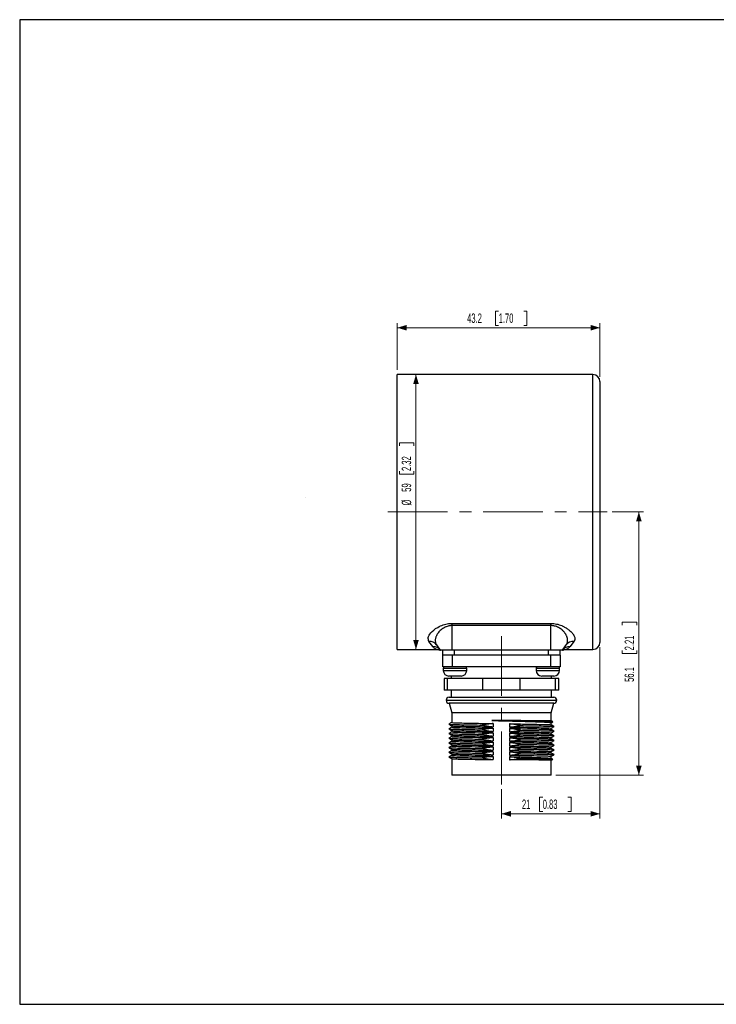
# Model space of a CAD drawing. Header units: millimetres. Extents: x 0 to 297, y 0 to 210.
# Tile 1 of 2: x 0 to 149, y 0 to 210. Entities that reach past the tile are written whole.
import ezdxf

# ---------------------------------------------------------------- set-up
doc = ezdxf.new("R2010")
doc.units = ezdxf.units.MM
doc.linetypes.add('CENTERX2', pattern=[20.32, 12.7, -2.54, 2.54, -2.54])
doc.styles.add('SLDTEXTSTYLE0', font='TXT', dxfattribs={"width": 0.605})
doc.dimstyles.new('SLDDIMSTYLE0', dxfattribs={"dimtxt": 2, "dimasz": 2, "dimexe": 0, "dimexo": 0.0625, "dimgap": 0.5, "dimtad": 1, "dimdec": 1, "dimrnd": 1e-09, "dimzin": 12, "dimdsep": 46, "dimtxsty": 'SLDTEXTSTYLE0', "dimsah": 1, "dimcen": 0.09, "dimadec": 0, "dimazin": 3, "dimtfac": 1, "dimtdec": 1, "dimtofl": 0, "dimtmove": 0, "dimatfit": 3, "dimfxl": 1, "dimfrac": 2, "dimtolj": 1, "dimtzin": 12, "dimarcsym": 0})

# ---------------------------------------------------------------- blocks, each defined once
blk = doc.blocks.new('_D_1')
at = {"color": 7, "linetype": 'Continuous', "lineweight": 18}
for p, q in [((84.48, 75.7), (84.48, 134.3)), ((80.95, 119.09), (80.95, 119.78)), ((80.95, 119.78), (84.02, 119.78)), ((84.02, 119.78), (84.02, 119.09)), ((80.95, 113.74), (80.95, 113.05)), ((84.02, 113.05), (84.02, 113.74)), ((80.95, 113.05), (84.02, 113.05))]:
    blk.add_line(p, q, dxfattribs=at)
for points in [[(84.48, 134.3), (83.88, 132.3), (85.08, 132.3)], [(84.48, 75.7), (85.08, 77.7), (83.88, 77.7)]]:
    blk.add_solid(points, dxfattribs=at)
at = {"color": 7, "linetype": 'Continuous', "lineweight": 18, "char_height": 2, "attachment_point": 1, "rotation": 90, "style": 'SLDTEXTSTYLE0'}
for s, insert in [('2.32', (81.44, 113.74)), ('59', (81.44, 109.31)), ('%%c', (81.45, 106.39))]:
    blk.add_mtext(s, dxfattribs=dict(at, insert=insert))
blk = doc.blocks.new('_D_2')
at = {"color": 7, "linetype": 'Continuous', "lineweight": 18}
for p, q in [((102.1, 147.83), (101.41, 147.83)), ((101.41, 147.83), (101.41, 144.76)), ((107.45, 147.83), (108.13, 147.83)), ((108.13, 147.83), (108.13, 144.76)), ((80.5, 135.3), (80.5, 145.3)), ((123.7, 133.8), (123.7, 145.3)), ((80.5, 144.3), (123.7, 144.3)), ((101.41, 144.76), (102.1, 144.76)), ((108.13, 144.76), (107.45, 144.76))]:
    blk.add_line(p, q, dxfattribs=at)
for points in [[(80.5, 144.3), (82.5, 143.7), (82.5, 144.9)], [(123.7, 144.3), (121.7, 144.9), (121.7, 143.7)]]:
    blk.add_solid(points, dxfattribs=at)
at = {"color": 7, "linetype": 'Continuous', "lineweight": 18, "char_height": 2, "attachment_point": 1, "style": 'SLDTEXTSTYLE0'}
for s, insert in [('43.2', (95.38, 147.34)), ('1.70', (102.1, 147.34))]:
    blk.add_mtext(s, dxfattribs=dict(at, insert=insert))
blk = doc.blocks.new('_D_3')
at = {"color": 7, "linetype": 'Continuous', "lineweight": 18}
for p, q in [((126.27, 105), (132.99, 105)), ((131.99, 105), (131.99, 48.9)), ((128.46, 80.83), (128.46, 81.52)), ((128.46, 81.52), (131.53, 81.52)), ((131.53, 81.52), (131.53, 80.83)), ((128.46, 75.49), (128.46, 74.8)), ((128.46, 74.8), (131.53, 74.8)), ((131.53, 74.8), (131.53, 75.49)), ((114.31, 48.9), (132.99, 48.9))]:
    blk.add_line(p, q, dxfattribs=at)
for points in [[(131.99, 105), (131.39, 103), (132.59, 103)], [(131.99, 48.9), (132.59, 50.9), (131.39, 50.9)]]:
    blk.add_solid(points, dxfattribs=at)
at = {"color": 7, "linetype": 'Continuous', "lineweight": 18, "char_height": 2, "attachment_point": 1, "rotation": 90, "style": 'SLDTEXTSTYLE0'}
for s, insert in [('2.21', (128.95, 75.49)), ('56.1', (128.95, 68.76))]:
    blk.add_mtext(s, dxfattribs=dict(at, insert=insert))
blk = doc.blocks.new('_D_4')
at = {"color": 7, "linetype": 'Continuous', "lineweight": 18}
for p, q in [((123.7, 76.2), (123.7, 39.63)), ((102.7, 45.9), (102.7, 39.63)), ((111.5, 44.16), (110.82, 44.16)), ((110.82, 44.16), (110.82, 41.09)), ((116.85, 44.16), (117.54, 44.16)), ((117.54, 44.16), (117.54, 41.09)), ((102.7, 40.63), (123.7, 40.63)), ((110.82, 41.09), (111.5, 41.09)), ((117.54, 41.09), (116.85, 41.09))]:
    blk.add_line(p, q, dxfattribs=at)
for points in [[(102.7, 40.63), (104.7, 40.03), (104.7, 41.23)], [(123.7, 40.63), (121.7, 41.23), (121.7, 40.03)]]:
    blk.add_solid(points, dxfattribs=at)
at = {"color": 7, "linetype": 'Continuous', "lineweight": 18, "char_height": 2, "attachment_point": 1, "style": 'SLDTEXTSTYLE0'}
for s, insert in [('21', (107.07, 43.67)), ('0.83', (111.5, 43.67))]:
    blk.add_mtext(s, dxfattribs=dict(at, insert=insert))

msp = doc.modelspace()

# ---------------------------------------------------------------- linework, layer by layer
at = {"color": 7, "linetype": 'Continuous', "lineweight": 25}
for p, q in [((297, 210), (0, 210)), ((0, 210), (0, 0)), ((122.2, 134.3), (80.5, 134.3)), ((80.5, 75.7), (80.5, 134.3)), ((123.7, 132.8), (123.7, 77.2)), ((92.2, 81.25), (113.2, 81.25)), ((92.2, 80.78), (92.2, 81.25)), ((113.2, 80.78), (92.2, 80.78)), ((92.2, 75.5), (92.2, 80.78)), ((113.2, 80.78), (113.2, 81.25)), ((113.2, 75.5), (113.2, 80.78)), ((80.5, 75.7), (88.83, 75.7)), ((88.06, 76.31), (87.25, 77.4)), ((89.7, 75.5), (88.89, 76.66)), ((115.7, 75.5), (116.51, 76.66)), ((116.57, 75.7), (122.2, 75.7)), ((118.15, 77.4), (117.34, 76.31)), ((89.7, 75.5), (89.7, 75.5)), ((92.2, 75.5), (89.7, 75.5)), ((90.2, 74.5), (90.2, 75.5)), ((90.2, 72), (90.2, 74.5)), ((90.2, 74.5), (90.26, 74.5)), ((92.14, 74.5), (90.26, 74.5)), ((92.14, 74.5), (92.2, 74.5)), ((113.2, 75.5), (92.2, 75.5)), ((92.2, 74.5), (92.2, 72)), ((113.2, 74.5), (92.2, 74.5)), ((92.7, 74.5), (92.7, 75.5)), ((112.7, 74.5), (92.7, 74.5)), ((112.7, 74.5), (112.7, 75.5)), ((115.7, 75.5), (113.2, 75.5)), ((113.2, 72), (113.2, 74.5)), ((113.2, 74.5), (113.26, 74.5)), ((115.14, 74.5), (113.26, 74.5)), ((115.14, 74.5), (115.2, 74.5)), ((115.2, 74.5), (115.2, 75.5)), ((115.2, 74.5), (115.2, 72)), ((92.2, 72), (90.2, 72)), ((90.3, 71.6), (90.3, 71.2)), ((113.2, 72), (92.2, 72)), ((95.3, 71.2), (95.3, 71.6)), ((110.1, 71.6), (110.1, 71.2)), ((115.2, 72), (113.2, 72)), ((115.1, 71.2), (115.1, 71.6)), ((90.5, 69.5), (90.5, 67)), ((91.17, 69.5), (90.5, 69.5)), ((91.17, 67), (91.17, 69.5)), ((98.7, 69.5), (91.17, 69.5)), ((94.1, 70), (91.5, 70)), ((92, 70), (92, 69.5)), ((98.7, 67), (98.7, 69.5)), ((106.7, 69.5), (98.7, 69.5)), ((106.7, 67), (106.7, 69.5)), ((114.23, 69.5), (106.7, 69.5)), ((113.9, 70), (111.3, 70)), ((113.4, 69.5), (113.4, 70)), ((114.23, 67), (114.23, 69.5)), ((114.9, 69.5), (114.23, 69.5)), ((114.9, 67), (114.9, 69.5)), ((91.17, 67), (90.5, 67)), ((98.7, 67), (91.17, 67)), ((91.55, 65.5), (113.85, 65.5)), ((92, 67), (92, 65.5)), ((106.7, 67), (98.7, 67)), ((114.23, 67), (106.7, 67)), ((113.4, 65.5), (113.4, 67)), ((114.9, 67), (114.23, 67)), ((91.55, 64.2), (92.09, 62.2)), ((113.85, 64.2), (91.55, 64.2)), ((113.31, 62.2), (113.85, 64.2)), ((92.09, 62.2), (92.09, 60.1)), ((113.31, 62.2), (92.09, 62.2)), ((113.31, 60.43), (113.31, 62.2)), ((91.49, 59.75), (91.45, 59.75)), ((92.09, 59.4), (92.09, 59.1)), ((100.94, 59.88), (100.94, 59.18)), ((100.94, 58.88), (100.94, 58.18)), ((104.39, 59.83), (104.39, 59.13)), ((104.39, 58.83), (104.39, 58.13)), ((113.65, 60.25), (113.31, 60.44)), ((113.31, 60.06), (113.65, 60.24)), ((113.31, 59.6), (113.31, 60.07)), ((113.31, 58.6), (113.31, 58.9)), ((113.95, 59.25), (113.91, 59.25)), ((91.49, 58.75), (91.45, 58.75)), ((91.49, 57.75), (91.45, 57.75)), ((91.49, 56.75), (91.45, 56.75)), ((92.09, 58.4), (92.09, 58.1)), ((92.09, 57.4), (92.09, 57.1)), ((100.94, 57.88), (100.94, 57.18)), ((100.94, 56.88), (100.94, 56.18)), ((104.39, 57.83), (104.39, 57.13)), ((104.39, 56.83), (104.39, 56.13)), ((113.31, 57.6), (113.31, 57.9)), ((113.31, 56.6), (113.31, 56.9)), ((113.95, 58.25), (113.91, 58.25)), ((113.95, 57.25), (113.91, 57.25)), ((91.49, 55.75), (91.45, 55.75)), ((91.49, 54.75), (91.45, 54.75)), ((92.09, 56.4), (92.09, 56.1)), ((92.09, 55.4), (92.09, 55.1)), ((100.94, 55.88), (100.94, 55.18)), ((100.94, 54.88), (100.94, 54.18)), ((104.39, 55.83), (104.39, 55.13)), ((104.39, 54.83), (104.39, 54.13)), ((113.31, 55.6), (113.31, 55.9)), ((113.31, 54.6), (113.31, 54.9)), ((113.95, 56.25), (113.91, 56.25)), ((113.95, 55.25), (113.91, 55.25)), ((91.49, 53.75), (91.45, 53.75)), ((91.49, 52.75), (91.45, 52.75)), ((92.09, 54.4), (92.09, 54.1)), ((92.09, 53.4), (92.09, 53.1)), ((100.94, 53.88), (100.94, 53.18)), ((100.94, 52.88), (100.94, 52.18)), ((104.39, 53.83), (104.39, 53.13)), ((104.39, 52.81), (104.39, 52.14)), ((113.31, 53.6), (113.31, 53.9)), ((113.31, 52.44), (113.31, 52.9)), ((113.95, 54.25), (113.91, 54.25)), ((113.95, 53.25), (113.91, 53.25)), ((92.09, 52.4), (92.09, 48.9)), ((113.65, 52.26), (113.31, 52.44)), ((113.31, 52.07), (113.65, 52.25)), ((113.31, 48.9), (113.31, 52.07)), ((113.31, 48.9), (92.09, 48.9)), ((0, 0), (297, 0))]:
    msp.add_line(p, q, dxfattribs=at)
at = {"color": 8, "linetype": 'Continuous', "lineweight": 25}
for p, q in [((122.2, 75.7), (122.2, 134.3)), ((90.65, 71.6), (90.3, 71.6)), ((95.3, 71.6), (90.65, 71.6)), ((110.27, 71.6), (110.1, 71.6)), ((115.1, 71.6), (110.27, 71.6)), ((90.3, 71.2), (95.3, 71.2)), ((110.1, 71.2), (115.1, 71.2)), ((90.9, 64.85), (114.5, 64.85))]:
    msp.add_line(p, q, dxfattribs=at)
at = {"color": 7, "linetype": 'Continuous', "lineweight": 18}
msp.add_line((60.99, 108), (61, 108), dxfattribs=at)
at = {"color": 7, "linetype": 'CENTERX2', "lineweight": 18}
for p, q in [((78.5, 105), (125.27, 105)), ((102.7, 78.49), (102.7, 46.9))]:
    msp.add_line(p, q, dxfattribs=at)
at = {"color": 7, "linetype": 'Continuous', "lineweight": 25}
for centre, radius, start, end in [((122.2, 132.8), 1.5, 0, 90), ((87.43, 75.6), 1.8, 35.9195, 95.6414), ((88.13, 74.39), 1.92, 35.2889, 92.0306), ((117.27, 74.39), 1.92, 87.9694, 144.7111), ((117.97, 75.6), 1.8, 84.3586, 144.0805), ((122.2, 77.2), 1.5, 270, 0), ((90.7, 71.6), 0.4, 90, 180), ((94.9, 71.6), 0.4, 0, 90), ((110.5, 71.6), 0.4, 90, 180), ((114.7, 71.6), 0.4, 0, 90), ((91.5, 71.2), 1.2, 180, 270), ((94.1, 71.2), 1.2, 270, 0), ((111.3, 71.2), 1.2, 180, 270), ((113.9, 71.2), 1.2, 270, 0), ((91.55, 64.85), 0.65, 90, 180), ((113.85, 64.85), 0.65, 0, 90), ((91.55, 64.85), 0.65, 180, 270), ((113.85, 64.85), 0.65, 270, 0)]:
    msp.add_arc(centre, radius, start, end, dxfattribs=at)
for points, knots in [([(87.25, 77.4), (87.15, 77.67), (86.93, 78.21), (87.6, 79.28), (88.76, 80.27), (90.18, 80.94), (91.28, 81.22), (91.95, 81.24), (92.2, 81.25)], [0, 0, 0, 0, 0.20789, 0.422175, 0.674685, 0.816089, 0.929744, 1, 1, 1, 1]), ([(92.2, 80.78), (92.15, 80.78), (92, 80.78), (91.8, 80.76), (91.57, 80.72), (91.29, 80.66), (90.99, 80.56), (90.6, 80.4), (90.22, 80.18), (89.82, 79.88), (89.49, 79.57), (89.22, 79.26), (89, 78.94), (88.83, 78.63), (88.72, 78.35), (88.64, 78.08), (88.59, 77.81), (88.59, 77.56), (88.61, 77.32), (88.67, 77.09), (88.75, 76.87), (88.84, 76.73), (88.89, 76.66)], [0, 0, 0, 0, 0.016306, 0.049309, 0.066024, 0.092995, 0.147929, 0.175877, 0.246445, 0.318352, 0.382546, 0.447573, 0.513734, 0.580628, 0.634667, 0.68895, 0.744017, 0.799364, 0.848845, 0.898568, 0.949121, 1, 1, 1, 1]), ([(113.2, 81.25), (113.41, 81.25), (113.84, 81.23), (114.46, 81.12), (115.04, 80.97), (115.46, 80.81), (115.89, 80.62), (116.25, 80.43), (116.64, 80.18), (116.91, 79.99), (117.19, 79.78), (117.47, 79.53), (117.75, 79.23), (117.95, 78.98), (118.08, 78.78), (118.18, 78.59), (118.28, 78.36), (118.35, 78.08), (118.34, 77.86), (118.3, 77.69), (118.25, 77.54), (118.18, 77.45), (118.15, 77.4)], [0, 0, 0, 0, 0.058668, 0.118886, 0.176441, 0.234896, 0.25779, 0.326877, 0.373997, 0.421384, 0.451968, 0.513418, 0.575816, 0.639173, 0.671012, 0.701427, 0.762537, 0.824719, 0.888061, 0.919952, 0.959877, 1, 1, 1, 1]), ([(116.51, 76.66), (116.55, 76.71), (116.61, 76.82), (116.71, 77.01), (116.78, 77.25), (116.82, 77.54), (116.81, 77.78), (116.78, 77.99), (116.74, 78.14), (116.7, 78.29), (116.64, 78.45), (116.55, 78.66), (116.44, 78.87), (116.3, 79.09), (116.18, 79.25), (116.03, 79.43), (115.85, 79.63), (115.58, 79.87), (115.31, 80.08), (114.99, 80.29), (114.65, 80.47), (114.25, 80.62), (113.84, 80.72), (113.51, 80.77), (113.29, 80.78), (113.2, 80.78)], [0, 0, 0, 0, 0.037587, 0.075317, 0.136245, 0.19766, 0.26002, 0.291538, 0.323107, 0.354894, 0.386731, 0.418719, 0.48338, 0.516072, 0.548944, 0.58188, 0.628943, 0.676247, 0.74267, 0.773067, 0.829667, 0.887293, 0.92882, 0.971171, 1, 1, 1, 1]), ([(88.83, 75.69), (88.87, 75.69), (89.01, 75.7), (89.22, 75.66), (89.43, 75.61), (89.56, 75.56), (89.61, 75.54), (89.63, 75.53), (89.64, 75.53), (89.65, 75.52), (89.68, 75.51), (89.68, 75.51), (89.69, 75.5)], [0, 0, 0, 0, 0.079168, 0.270998, 0.41053, 0.495022, 0.518252, 0.534247, 0.553417, 0.586972, 0.669939, 1, 1, 1, 1]), ([(115.71, 75.5), (115.7, 75.5), (115.7, 75.5), (115.74, 75.52), (115.76, 75.53), (115.78, 75.54), (115.82, 75.55), (115.93, 75.6), (116.11, 75.65), (116.34, 75.7), (116.5, 75.69), (116.57, 75.68)], [0, 0, 0, 0, 0.547418, 0.611621, 0.653596, 0.668967, 0.682601, 0.717048, 0.802485, 0.91222, 1, 1, 1, 1]), ([(92.09, 60.1), (91.98, 60.04), (91.77, 59.93), (91.56, 59.81), (91.45, 59.75)], [0, 0, 0, 0, 0.496526, 1, 1, 1, 1]), ([(91.45, 59.75), (91.56, 59.69), (91.77, 59.57), (91.98, 59.45), (92.09, 59.4)], [0, 0, 0, 0, 0.500007, 1, 1, 1, 1]), ([(92.09, 59.1), (91.98, 59.04), (91.77, 58.93), (91.56, 58.81), (91.45, 58.75)], [0, 0, 0, 0, 0.496613, 1, 1, 1, 1]), ([(91.49, 59.75), (91.56, 59.73), (91.71, 59.7), (92.86, 59.67), (94.51, 59.63), (96.46, 59.59), (97.87, 59.57), (98.58, 59.56)], [0, 0, 0, 0, 0.204493, 0.424621, 0.64475, 0.821829, 1, 1, 1, 1]), ([(92.09, 60.1), (92.09, 60.1), (91.96, 60.09), (92.39, 60.06), (93.39, 60.02), (95.21, 59.98), (97.73, 59.93), (99.87, 59.89), (100.94, 59.88)], [0, 0, 0, 0, 0.00033, 0.190093, 0.373386, 0.55668, 0.779125, 1, 1, 1, 1]), ([(92.09, 59.1), (92.09, 59.1), (91.96, 59.09), (92.39, 59.06), (93.39, 59.02), (95.21, 58.98), (97.73, 58.93), (99.87, 58.89), (100.94, 58.88)], [0, 0, 0, 0, 0.00033, 0.190093, 0.373386, 0.55668, 0.779125, 1, 1, 1, 1]), ([(92.13, 59.4), (92.19, 59.38), (92.33, 59.35), (93.41, 59.32), (95.19, 59.28), (97.73, 59.23), (99.87, 59.19), (100.94, 59.18)], [0, 0, 0, 0, 0.173061, 0.360057, 0.547053, 0.774338, 1, 1, 1, 1]), ([(100.94, 59.88), (100.67, 59.85), (100.14, 59.8), (99.35, 59.7), (98.84, 59.6), (98.58, 59.56)], [0, 0, 0, 0, 0.341041, 0.670316, 1, 1, 1, 1]), ([(98.58, 59.56), (98.84, 59.5), (99.37, 59.4), (100.15, 59.27), (100.68, 59.21), (100.94, 59.18)], [0, 0, 0, 0, 0.3396201, 0.6695909, 1, 1, 1, 1]), ([(100.94, 58.88), (100.67, 58.85), (100.14, 58.8), (99.35, 58.7), (98.84, 58.6), (98.58, 58.56)], [0, 0, 0, 0, 0.341041, 0.670316, 1, 1, 1, 1]), ([(113.54, 60.25), (113.53, 60.26), (113.5, 60.29), (112.39, 60.33), (110.46, 60.37), (107.84, 60.42), (105.15, 60.46), (102.69, 60.5), (101.31, 60.52), (100.62, 60.53)], [0, 0, 0, 0, 0.1080806, 0.2770089, 0.4450893, 0.6122848, 0.7786323, 0.8894969, 1, 1, 1, 1]), ([(100.62, 60.53), (100.86, 60.53), (101.35, 60.51), (102.27, 60.49), (103.32, 60.46), (104.31, 60.44), (105.15, 60.42), (106.05, 60.39), (106.95, 60.37), (107.76, 60.35), (108.37, 60.33), (108.99, 60.31), (109.92, 60.28), (110.76, 60.25), (111.47, 60.22), (111.98, 60.2), (112.4, 60.18), (112.74, 60.15), (112.96, 60.13), (113.18, 60.11), (113.3, 60.09), (113.31, 60.07), (113.31, 60.07)], [0, 0, 0, 0, 0.039279, 0.078749, 0.147692, 0.207585, 0.237785, 0.284627, 0.355945, 0.392239, 0.428684, 0.469797, 0.51113, 0.619465, 0.66058, 0.701913, 0.773917, 0.810361, 0.851475, 0.892808, 0.964812, 1, 1, 1, 1]), ([(113.3, 60.44), (113.3, 60.44), (113.31, 60.44), (113.25, 60.44), (113.12, 60.45), (112.86, 60.45), (112.46, 60.46), (111.92, 60.46), (111.25, 60.47), (110.7, 60.48), (110.15, 60.48), (109.49, 60.48), (108.69, 60.49), (107.67, 60.49), (106.58, 60.5), (105.42, 60.51), (104.59, 60.51), (103.79, 60.52), (102.89, 60.52), (101.77, 60.52), (101.01, 60.53), (100.62, 60.53)], [0, 0, 0, 0, 0.026197, 0.053287, 0.108077, 0.170109, 0.214947, 0.299796, 0.361828, 0.409686, 0.436777, 0.491567, 0.553599, 0.598436, 0.683285, 0.745317, 0.793175, 0.820265, 0.875055, 0.937206, 1, 1, 1, 1]), ([(104.39, 59.83), (105.47, 59.81), (107.64, 59.78), (110.2, 59.72), (111.99, 59.68), (113.07, 59.65), (113.21, 59.62), (113.28, 59.6)], [0, 0, 0, 0, 0.226812, 0.455395, 0.64145, 0.827505, 1, 1, 1, 1]), ([(106.79, 59.44), (106.53, 59.5), (106, 59.6), (105.2, 59.73), (104.66, 59.8), (104.39, 59.83)], [0, 0, 0, 0, 0.33408, 0.666806, 1, 1, 1, 1]), ([(104.39, 59.13), (104.53, 59.14), (104.8, 59.16), (105.2, 59.2), (105.6, 59.25), (106, 59.31), (106.4, 59.37), (106.66, 59.42), (106.79, 59.44)], [0, 0, 0, 0, 0.167697, 0.335458, 0.501455, 0.667511, 0.83373, 1, 1, 1, 1]), ([(104.39, 59.13), (105.47, 59.11), (107.64, 59.08), (110.19, 59.02), (112.01, 58.98), (113.01, 58.94), (113.44, 58.91), (113.31, 58.9), (113.31, 58.9)], [0, 0, 0, 0, 0.222093, 0.445901, 0.628344, 0.810788, 0.999671, 1, 1, 1, 1]), ([(104.39, 58.83), (105.47, 58.81), (107.64, 58.78), (110.2, 58.72), (111.99, 58.68), (113.07, 58.65), (113.21, 58.62), (113.28, 58.6)], [0, 0, 0, 0, 0.226812, 0.455395, 0.64145, 0.827505, 1, 1, 1, 1]), ([(106.79, 58.44), (106.53, 58.5), (106, 58.6), (105.2, 58.73), (104.66, 58.8), (104.39, 58.83)], [0, 0, 0, 0, 0.33408, 0.666806, 1, 1, 1, 1]), ([(106.79, 59.44), (107.51, 59.43), (108.93, 59.41), (110.89, 59.37), (112.54, 59.33), (113.69, 59.3), (113.84, 59.27), (113.91, 59.25)], [0, 0, 0, 0, 0.178859, 0.356641, 0.576172, 0.795702, 1, 1, 1, 1]), ([(113.95, 59.25), (113.84, 59.31), (113.63, 59.43), (113.42, 59.55), (113.31, 59.6)], [0, 0, 0, 0, 0.500007, 1, 1, 1, 1]), ([(113.31, 58.9), (113.42, 58.96), (113.63, 59.07), (113.84, 59.19), (113.95, 59.25)], [0, 0, 0, 0, 0.496527, 1, 1, 1, 1]), ([(91.45, 58.75), (91.56, 58.69), (91.77, 58.57), (91.98, 58.45), (92.09, 58.4)], [0, 0, 0, 0, 0.500007, 1, 1, 1, 1]), ([(92.09, 58.1), (91.98, 58.04), (91.77, 57.93), (91.56, 57.81), (91.45, 57.75)], [0, 0, 0, 0, 0.496613, 1, 1, 1, 1]), ([(91.45, 57.75), (91.56, 57.69), (91.77, 57.57), (91.98, 57.45), (92.09, 57.4)], [0, 0, 0, 0, 0.500007, 1, 1, 1, 1]), ([(92.09, 57.1), (91.98, 57.04), (91.77, 56.93), (91.56, 56.81), (91.45, 56.75)], [0, 0, 0, 0, 0.496613, 1, 1, 1, 1]), ([(91.45, 56.75), (91.56, 56.69), (91.77, 56.57), (91.98, 56.45), (92.09, 56.4)], [0, 0, 0, 0, 0.500007, 1, 1, 1, 1]), ([(91.49, 58.75), (91.56, 58.73), (91.71, 58.7), (92.86, 58.67), (94.51, 58.63), (96.46, 58.59), (97.87, 58.57), (98.58, 58.56)], [0, 0, 0, 0, 0.204447, 0.424588, 0.64473, 0.821819, 1, 1, 1, 1]), ([(91.49, 57.75), (91.56, 57.73), (91.71, 57.7), (92.86, 57.67), (94.51, 57.63), (96.46, 57.59), (97.87, 57.57), (98.58, 57.56)], [0, 0, 0, 0, 0.204447, 0.424588, 0.64473, 0.821819, 1, 1, 1, 1]), ([(91.49, 56.75), (91.56, 56.73), (91.71, 56.7), (92.86, 56.67), (94.51, 56.63), (96.46, 56.59), (97.87, 56.57), (98.58, 56.56)], [0, 0, 0, 0, 0.204447, 0.424588, 0.64473, 0.821819, 1, 1, 1, 1]), ([(92.09, 58.1), (92.09, 58.1), (91.96, 58.09), (92.39, 58.06), (93.39, 58.02), (95.21, 57.98), (97.73, 57.93), (99.87, 57.89), (100.94, 57.88)], [0, 0, 0, 0, 0.00033, 0.190093, 0.373386, 0.55668, 0.779125, 1, 1, 1, 1]), ([(92.09, 57.1), (92.09, 57.1), (91.96, 57.09), (92.39, 57.06), (93.39, 57.02), (95.21, 56.98), (97.73, 56.93), (99.87, 56.89), (100.94, 56.88)], [0, 0, 0, 0, 0.00033, 0.190093, 0.373386, 0.55668, 0.779125, 1, 1, 1, 1]), ([(92.13, 58.4), (92.19, 58.38), (92.33, 58.35), (93.41, 58.32), (95.19, 58.28), (97.73, 58.23), (99.87, 58.19), (100.94, 58.18)], [0, 0, 0, 0, 0.173033, 0.3600352, 0.5470375, 0.7743309, 1, 1, 1, 1]), ([(92.13, 57.4), (92.19, 57.38), (92.33, 57.35), (93.41, 57.32), (95.19, 57.28), (97.73, 57.23), (99.87, 57.19), (100.94, 57.18)], [0, 0, 0, 0, 0.173033, 0.360035, 0.547037, 0.774331, 1, 1, 1, 1]), ([(98.58, 58.56), (98.84, 58.5), (99.37, 58.4), (100.15, 58.27), (100.68, 58.21), (100.94, 58.18)], [0, 0, 0, 0, 0.3396201, 0.6695909, 1, 1, 1, 1]), ([(100.94, 57.88), (100.67, 57.85), (100.14, 57.8), (99.35, 57.7), (98.84, 57.6), (98.58, 57.56)], [0, 0, 0, 0, 0.341041, 0.670316, 1, 1, 1, 1]), ([(98.58, 57.56), (98.84, 57.5), (99.37, 57.4), (100.15, 57.27), (100.68, 57.21), (100.94, 57.18)], [0, 0, 0, 0, 0.33962, 0.669591, 1, 1, 1, 1]), ([(100.94, 56.88), (100.67, 56.85), (100.14, 56.8), (99.35, 56.7), (98.84, 56.6), (98.58, 56.56)], [0, 0, 0, 0, 0.341041, 0.670316, 1, 1, 1, 1]), ([(104.39, 58.13), (104.66, 58.15), (105.2, 58.19), (106, 58.3), (106.53, 58.4), (106.79, 58.44)], [0, 0, 0, 0, 0.335456, 0.667509, 1, 1, 1, 1]), ([(104.39, 58.13), (105.47, 58.11), (107.64, 58.08), (110.19, 58.02), (112.01, 57.98), (113.01, 57.94), (113.44, 57.91), (113.31, 57.9), (113.31, 57.9)], [0, 0, 0, 0, 0.222093, 0.445901, 0.628344, 0.810788, 0.999671, 1, 1, 1, 1]), ([(104.39, 57.83), (105.47, 57.81), (107.64, 57.78), (110.2, 57.72), (111.99, 57.68), (113.07, 57.65), (113.21, 57.62), (113.28, 57.6)], [0, 0, 0, 0, 0.226812, 0.455395, 0.64145, 0.827505, 1, 1, 1, 1]), ([(106.79, 57.44), (106.53, 57.5), (106, 57.6), (105.2, 57.73), (104.66, 57.8), (104.39, 57.83)], [0, 0, 0, 0, 0.33408, 0.666806, 1, 1, 1, 1]), ([(104.39, 57.13), (104.53, 57.14), (104.8, 57.16), (105.2, 57.2), (105.6, 57.25), (106, 57.31), (106.4, 57.37), (106.66, 57.42), (106.79, 57.44)], [0, 0, 0, 0, 0.167697, 0.335458, 0.5014555, 0.667511, 0.8337304, 1, 1, 1, 1]), ([(104.39, 57.13), (105.47, 57.11), (107.64, 57.08), (110.19, 57.02), (112.01, 56.98), (113.01, 56.94), (113.44, 56.91), (113.31, 56.9), (113.31, 56.9)], [0, 0, 0, 0, 0.222093, 0.445901, 0.628344, 0.810788, 0.999671, 1, 1, 1, 1]), ([(104.39, 56.83), (105.47, 56.81), (107.64, 56.78), (110.2, 56.72), (111.99, 56.68), (113.07, 56.65), (113.21, 56.62), (113.28, 56.6)], [0, 0, 0, 0, 0.226812, 0.455395, 0.64145, 0.827505, 1, 1, 1, 1]), ([(106.79, 56.44), (106.53, 56.5), (106, 56.6), (105.2, 56.73), (104.66, 56.8), (104.39, 56.83)], [0, 0, 0, 0, 0.33408, 0.666806, 1, 1, 1, 1]), ([(106.79, 58.44), (107.51, 58.43), (108.93, 58.41), (110.89, 58.37), (112.54, 58.33), (113.69, 58.3), (113.84, 58.27), (113.91, 58.25)], [0, 0, 0, 0, 0.1788592, 0.3566414, 0.5761717, 0.7957019, 1, 1, 1, 1]), ([(106.79, 57.44), (107.51, 57.43), (108.93, 57.41), (110.89, 57.37), (112.54, 57.33), (113.69, 57.3), (113.84, 57.27), (113.91, 57.25)], [0, 0, 0, 0, 0.178859, 0.356641, 0.576172, 0.795702, 1, 1, 1, 1]), ([(113.95, 58.25), (113.84, 58.31), (113.63, 58.43), (113.42, 58.55), (113.31, 58.6)], [0, 0, 0, 0, 0.500007, 1, 1, 1, 1]), ([(113.31, 57.9), (113.42, 57.96), (113.63, 58.07), (113.84, 58.19), (113.95, 58.25)], [0, 0, 0, 0, 0.4965272, 1, 1, 1, 1]), ([(113.95, 57.25), (113.84, 57.31), (113.63, 57.43), (113.42, 57.55), (113.31, 57.6)], [0, 0, 0, 0, 0.500007, 1, 1, 1, 1]), ([(113.31, 56.9), (113.42, 56.96), (113.63, 57.07), (113.84, 57.19), (113.95, 57.25)], [0, 0, 0, 0, 0.4965272, 1, 1, 1, 1]), ([(92.09, 56.1), (91.98, 56.04), (91.77, 55.93), (91.56, 55.81), (91.45, 55.75)], [0, 0, 0, 0, 0.496613, 1, 1, 1, 1]), ([(91.45, 55.75), (91.56, 55.69), (91.77, 55.57), (91.98, 55.45), (92.09, 55.4)], [0, 0, 0, 0, 0.500007, 1, 1, 1, 1]), ([(92.09, 55.1), (91.98, 55.04), (91.77, 54.93), (91.56, 54.81), (91.45, 54.75)], [0, 0, 0, 0, 0.496613, 1, 1, 1, 1]), ([(91.45, 54.75), (91.56, 54.69), (91.77, 54.57), (91.98, 54.45), (92.09, 54.4)], [0, 0, 0, 0, 0.500007, 1, 1, 1, 1]), ([(91.49, 55.75), (91.56, 55.73), (91.71, 55.7), (92.86, 55.67), (94.51, 55.63), (96.46, 55.59), (97.87, 55.57), (98.58, 55.56)], [0, 0, 0, 0, 0.204447, 0.424588, 0.64473, 0.821819, 1, 1, 1, 1]), ([(91.49, 54.75), (91.56, 54.73), (91.71, 54.7), (92.86, 54.67), (94.51, 54.63), (96.46, 54.59), (97.87, 54.57), (98.58, 54.56)], [0, 0, 0, 0, 0.204447, 0.424588, 0.64473, 0.821819, 1, 1, 1, 1]), ([(92.09, 56.1), (92.09, 56.1), (91.96, 56.09), (92.39, 56.06), (93.39, 56.02), (95.21, 55.98), (97.73, 55.93), (99.87, 55.89), (100.94, 55.88)], [0, 0, 0, 0, 0.00033, 0.190093, 0.373386, 0.55668, 0.779125, 1, 1, 1, 1]), ([(92.09, 55.1), (92.09, 55.1), (91.96, 55.09), (92.39, 55.06), (93.39, 55.02), (95.21, 54.98), (97.73, 54.93), (99.87, 54.89), (100.94, 54.88)], [0, 0, 0, 0, 0.00033, 0.190093, 0.373386, 0.55668, 0.779125, 1, 1, 1, 1]), ([(92.13, 56.4), (92.19, 56.38), (92.33, 56.35), (93.41, 56.32), (95.19, 56.28), (97.73, 56.23), (99.87, 56.19), (100.94, 56.18)], [0, 0, 0, 0, 0.173033, 0.360035, 0.547037, 0.774331, 1, 1, 1, 1]), ([(92.13, 55.4), (92.19, 55.38), (92.33, 55.35), (93.41, 55.32), (95.19, 55.28), (97.73, 55.23), (99.87, 55.19), (100.94, 55.18)], [0, 0, 0, 0, 0.173033, 0.3600352, 0.5470375, 0.7743309, 1, 1, 1, 1]), ([(98.58, 56.56), (98.84, 56.5), (99.37, 56.4), (100.15, 56.27), (100.68, 56.21), (100.94, 56.18)], [0, 0, 0, 0, 0.33962, 0.669591, 1, 1, 1, 1]), ([(100.94, 55.88), (100.67, 55.85), (100.14, 55.8), (99.35, 55.7), (98.84, 55.6), (98.58, 55.56)], [0, 0, 0, 0, 0.341041, 0.670316, 1, 1, 1, 1]), ([(98.58, 55.56), (98.84, 55.5), (99.37, 55.4), (100.15, 55.27), (100.68, 55.21), (100.94, 55.18)], [0, 0, 0, 0, 0.33962, 0.669591, 1, 1, 1, 1]), ([(100.94, 54.88), (100.67, 54.85), (100.14, 54.8), (99.35, 54.7), (98.84, 54.6), (98.58, 54.56)], [0, 0, 0, 0, 0.341041, 0.670316, 1, 1, 1, 1]), ([(104.39, 56.13), (104.53, 56.14), (104.8, 56.16), (105.2, 56.2), (105.6, 56.25), (106, 56.31), (106.4, 56.37), (106.66, 56.42), (106.79, 56.44)], [0, 0, 0, 0, 0.167697, 0.335458, 0.501455, 0.667511, 0.83373, 1, 1, 1, 1]), ([(104.39, 56.13), (105.47, 56.11), (107.64, 56.08), (110.19, 56.02), (112.01, 55.98), (113.01, 55.94), (113.44, 55.91), (113.31, 55.9), (113.31, 55.9)], [0, 0, 0, 0, 0.222093, 0.445901, 0.628344, 0.810788, 0.999671, 1, 1, 1, 1]), ([(104.39, 55.83), (105.47, 55.81), (107.64, 55.78), (110.2, 55.72), (111.99, 55.68), (113.07, 55.65), (113.21, 55.62), (113.28, 55.6)], [0, 0, 0, 0, 0.2268123, 0.4553947, 0.6414497, 0.8275047, 1, 1, 1, 1]), ([(106.79, 55.44), (106.66, 55.47), (106.4, 55.53), (106, 55.6), (105.6, 55.67), (105.2, 55.73), (104.79, 55.78), (104.52, 55.81), (104.39, 55.83)], [0, 0, 0, 0, 0.1670159, 0.3340777, 0.5004136, 0.6668039, 0.8333688, 1, 1, 1, 1]), ([(104.39, 55.13), (104.53, 55.14), (104.8, 55.16), (105.2, 55.2), (105.6, 55.25), (106, 55.31), (106.4, 55.37), (106.66, 55.42), (106.79, 55.44)], [0, 0, 0, 0, 0.167697, 0.335458, 0.5014555, 0.667511, 0.8337304, 1, 1, 1, 1]), ([(104.39, 55.13), (105.47, 55.11), (107.64, 55.08), (110.19, 55.02), (112.01, 54.98), (113.01, 54.94), (113.44, 54.91), (113.31, 54.9), (113.31, 54.9)], [0, 0, 0, 0, 0.222093, 0.445901, 0.628344, 0.810788, 0.999671, 1, 1, 1, 1]), ([(104.39, 54.83), (105.47, 54.81), (107.64, 54.78), (110.2, 54.72), (111.99, 54.68), (113.07, 54.65), (113.21, 54.62), (113.28, 54.6)], [0, 0, 0, 0, 0.2268123, 0.4553947, 0.6414497, 0.8275047, 1, 1, 1, 1]), ([(106.79, 54.44), (106.53, 54.5), (106, 54.6), (105.2, 54.73), (104.66, 54.8), (104.39, 54.83)], [0, 0, 0, 0, 0.33408, 0.666806, 1, 1, 1, 1]), ([(106.79, 56.44), (107.51, 56.43), (108.93, 56.41), (110.89, 56.37), (112.54, 56.33), (113.69, 56.3), (113.84, 56.27), (113.91, 56.25)], [0, 0, 0, 0, 0.178859, 0.356641, 0.576172, 0.795702, 1, 1, 1, 1]), ([(106.79, 55.44), (107.51, 55.43), (108.93, 55.41), (110.89, 55.37), (112.54, 55.33), (113.69, 55.3), (113.84, 55.27), (113.91, 55.25)], [0, 0, 0, 0, 0.178859, 0.356641, 0.576172, 0.795702, 1, 1, 1, 1]), ([(113.95, 56.25), (113.84, 56.31), (113.63, 56.43), (113.42, 56.55), (113.31, 56.6)], [0, 0, 0, 0, 0.500007, 1, 1, 1, 1]), ([(113.31, 55.9), (113.42, 55.96), (113.63, 56.07), (113.84, 56.19), (113.95, 56.25)], [0, 0, 0, 0, 0.496527, 1, 1, 1, 1]), ([(113.95, 55.25), (113.84, 55.31), (113.63, 55.43), (113.42, 55.55), (113.31, 55.6)], [0, 0, 0, 0, 0.5000072, 1, 1, 1, 1]), ([(113.31, 54.9), (113.42, 54.96), (113.63, 55.07), (113.84, 55.19), (113.95, 55.25)], [0, 0, 0, 0, 0.496527, 1, 1, 1, 1]), ([(113.95, 54.25), (113.84, 54.31), (113.63, 54.43), (113.42, 54.55), (113.31, 54.6)], [0, 0, 0, 0, 0.500007, 1, 1, 1, 1]), ([(92.09, 54.1), (91.98, 54.04), (91.77, 53.93), (91.56, 53.81), (91.45, 53.75)], [0, 0, 0, 0, 0.496613, 1, 1, 1, 1]), ([(91.45, 53.75), (91.56, 53.69), (91.77, 53.57), (91.98, 53.45), (92.09, 53.4)], [0, 0, 0, 0, 0.500007, 1, 1, 1, 1]), ([(92.09, 53.1), (91.98, 53.04), (91.77, 52.93), (91.56, 52.81), (91.45, 52.75)], [0, 0, 0, 0, 0.49666, 1, 1, 1, 1]), ([(91.45, 52.75), (91.56, 52.69), (91.77, 52.57), (91.98, 52.45), (92.09, 52.4)], [0, 0, 0, 0, 0.500007, 1, 1, 1, 1]), ([(91.49, 53.75), (91.56, 53.73), (91.71, 53.7), (92.86, 53.67), (94.51, 53.63), (96.46, 53.59), (97.87, 53.57), (98.58, 53.56)], [0, 0, 0, 0, 0.204447, 0.424588, 0.64473, 0.821819, 1, 1, 1, 1]), ([(91.49, 52.75), (91.56, 52.73), (91.71, 52.7), (92.86, 52.67), (94.51, 52.63), (96.46, 52.59), (97.87, 52.57), (98.58, 52.56)], [0, 0, 0, 0, 0.2047451, 0.4248041, 0.644863, 0.8218861, 1, 1, 1, 1]), ([(92.09, 54.1), (92.09, 54.1), (91.96, 54.09), (92.39, 54.06), (93.39, 54.02), (95.21, 53.98), (97.73, 53.93), (99.87, 53.89), (100.94, 53.88)], [0, 0, 0, 0, 0.0003304, 0.1900927, 0.3733861, 0.5566796, 0.7791253, 1, 1, 1, 1]), ([(92.09, 53.1), (92.09, 53.1), (91.96, 53.09), (92.39, 53.06), (93.39, 53.02), (95.21, 52.98), (97.73, 52.93), (99.87, 52.89), (100.94, 52.88)], [0, 0, 0, 0, 0.00033, 0.190093, 0.373386, 0.55668, 0.779125, 1, 1, 1, 1]), ([(92.13, 54.4), (92.19, 54.38), (92.33, 54.35), (93.41, 54.32), (95.19, 54.28), (97.73, 54.23), (99.87, 54.19), (100.94, 54.18)], [0, 0, 0, 0, 0.173033, 0.360035, 0.547037, 0.774331, 1, 1, 1, 1]), ([(92.13, 53.4), (92.19, 53.38), (92.33, 53.35), (93.41, 53.32), (95.19, 53.28), (97.73, 53.23), (99.87, 53.19), (100.94, 53.18)], [0, 0, 0, 0, 0.173033, 0.3600352, 0.5470375, 0.7743309, 1, 1, 1, 1]), ([(98.58, 54.56), (98.84, 54.5), (99.37, 54.4), (100.15, 54.27), (100.68, 54.21), (100.94, 54.18)], [0, 0, 0, 0, 0.33962, 0.669591, 1, 1, 1, 1]), ([(100.94, 53.88), (100.67, 53.85), (100.14, 53.8), (99.35, 53.7), (98.84, 53.6), (98.58, 53.56)], [0, 0, 0, 0, 0.341041, 0.670316, 1, 1, 1, 1]), ([(98.58, 53.56), (98.84, 53.5), (99.37, 53.4), (100.15, 53.27), (100.68, 53.21), (100.94, 53.18)], [0, 0, 0, 0, 0.33962, 0.669591, 1, 1, 1, 1]), ([(100.94, 52.88), (100.67, 52.85), (100.14, 52.8), (99.35, 52.7), (98.84, 52.6), (98.58, 52.56)], [0, 0, 0, 0, 0.341039, 0.670315, 1, 1, 1, 1]), ([(98.58, 52.56), (98.84, 52.5), (99.37, 52.4), (100.15, 52.27), (100.68, 52.21), (100.94, 52.18)], [0, 0, 0, 0, 0.33962, 0.669591, 1, 1, 1, 1]), ([(104.39, 54.13), (104.66, 54.15), (105.2, 54.19), (106, 54.3), (106.53, 54.4), (106.79, 54.44)], [0, 0, 0, 0, 0.335456, 0.667509, 1, 1, 1, 1]), ([(104.39, 54.13), (105.47, 54.11), (107.64, 54.08), (110.19, 54.02), (112.01, 53.98), (113.01, 53.94), (113.44, 53.91), (113.31, 53.9), (113.31, 53.9)], [0, 0, 0, 0, 0.222093, 0.445901, 0.628344, 0.810788, 0.999671, 1, 1, 1, 1]), ([(104.39, 53.83), (105.47, 53.81), (107.64, 53.78), (110.2, 53.72), (111.99, 53.68), (113.07, 53.65), (113.21, 53.62), (113.28, 53.6)], [0, 0, 0, 0, 0.2268123, 0.4553947, 0.6414497, 0.8275047, 1, 1, 1, 1]), ([(106.79, 53.44), (106.53, 53.5), (106, 53.6), (105.2, 53.73), (104.66, 53.8), (104.39, 53.83)], [0, 0, 0, 0, 0.33408, 0.666806, 1, 1, 1, 1]), ([(104.39, 53.13), (104.66, 53.15), (105.2, 53.19), (106, 53.3), (106.53, 53.4), (106.79, 53.44)], [0, 0, 0, 0, 0.3354559, 0.6675089, 1, 1, 1, 1]), ([(104.39, 53.13), (105.47, 53.11), (107.64, 53.08), (110.19, 53.02), (112.01, 52.98), (113.01, 52.94), (113.44, 52.91), (113.31, 52.9), (113.31, 52.9)], [0, 0, 0, 0, 0.2220932, 0.4459006, 0.6283444, 0.8107883, 0.9996712, 1, 1, 1, 1]), ([(104.39, 52.81), (104.54, 52.8), (105.11, 52.79), (106, 52.77), (106.99, 52.74), (107.97, 52.71), (108.72, 52.69), (109.43, 52.67), (110, 52.65), (110.73, 52.62), (111.28, 52.6), (111.77, 52.58), (112.14, 52.56), (112.58, 52.54), (112.87, 52.51), (113.09, 52.49), (113.22, 52.47), (113.3, 52.45), (113.3, 52.45), (113.3, 52.45)], [0, 0, 0, 0, 0.0314846, 0.1186583, 0.1909389, 0.2515494, 0.3438289, 0.3750137, 0.4379415, 0.4985522, 0.5908319, 0.6220168, 0.6849448, 0.7455549, 0.8378338, 0.8690184, 0.9319457, 0.9925567, 1, 1, 1, 1]), ([(106.6, 52.44), (106.36, 52.49), (105.87, 52.59), (105.13, 52.71), (104.64, 52.78), (104.39, 52.81)], [0, 0, 0, 0, 0.329398, 0.664509, 1, 1, 1, 1]), ([(106.79, 54.44), (107.51, 54.43), (108.93, 54.41), (110.89, 54.37), (112.54, 54.33), (113.69, 54.3), (113.84, 54.27), (113.91, 54.25)], [0, 0, 0, 0, 0.178859, 0.356641, 0.576172, 0.795702, 1, 1, 1, 1]), ([(106.79, 53.44), (107.51, 53.43), (108.93, 53.41), (110.89, 53.37), (112.54, 53.33), (113.69, 53.3), (113.84, 53.27), (113.91, 53.25)], [0, 0, 0, 0, 0.178859, 0.356641, 0.576172, 0.795702, 1, 1, 1, 1]), ([(113.31, 53.9), (113.42, 53.96), (113.63, 54.07), (113.84, 54.19), (113.95, 54.25)], [0, 0, 0, 0, 0.496527, 1, 1, 1, 1]), ([(113.95, 53.25), (113.84, 53.31), (113.63, 53.43), (113.42, 53.55), (113.31, 53.6)], [0, 0, 0, 0, 0.500007, 1, 1, 1, 1]), ([(113.31, 52.9), (113.42, 52.96), (113.63, 53.07), (113.84, 53.19), (113.95, 53.25)], [0, 0, 0, 0, 0.496527, 1, 1, 1, 1]), ([(92.12, 52.4), (92.19, 52.38), (92.33, 52.35), (93.41, 52.32), (95.19, 52.28), (97.73, 52.23), (99.87, 52.19), (100.94, 52.18)], [0, 0, 0, 0, 0.173305, 0.360246, 0.547187, 0.774405, 1, 1, 1, 1]), ([(104.39, 52.14), (104.63, 52.17), (105.13, 52.21), (105.86, 52.31), (106.35, 52.4), (106.6, 52.44)], [0, 0, 0, 0, 0.330785, 0.665207, 1, 1, 1, 1]), ([(113.31, 52.07), (113.31, 52.07), (113.33, 52.07), (113.28, 52.07), (113.21, 52.07), (113.04, 52.08), (112.78, 52.08), (112.42, 52.09), (112.1, 52.09), (111.65, 52.1), (111.09, 52.1), (110.45, 52.11), (109.93, 52.11), (109.25, 52.11), (108.46, 52.12), (107.61, 52.12), (106.94, 52.13), (106.11, 52.13), (105.25, 52.14), (104.6, 52.14), (104.39, 52.14)], [0, 0, 0, 0, 0.001376, 0.060052, 0.104653, 0.149431, 0.240499, 0.299175, 0.343776, 0.388554, 0.479622, 0.538298, 0.582899, 0.627678, 0.718746, 0.777422, 0.822023, 0.866801, 0.957868, 1, 1, 1, 1]), ([(106.6, 52.44), (107.38, 52.43), (109.15, 52.4), (111.4, 52.36), (112.99, 52.31), (113.7, 52.28), (113.59, 52.26), (113.58, 52.26)], [0, 0, 0, 0, 0.2007231, 0.4528788, 0.7037941, 0.9534151, 1, 1, 1, 1])]:
    msp.add_open_spline(points, degree=3, knots=knots, dxfattribs=at)
at = {"color": 8, "linetype": 'Continuous', "lineweight": 25}
for points, knots in [([(88.83, 75.7), (88.82, 75.7), (88.82, 75.71), (88.75, 75.74), (88.64, 75.8), (88.47, 75.9), (88.26, 76.07), (88.13, 76.23), (88.06, 76.31)], [0, 0, 0, 0, 0.119772, 0.248942, 0.378498, 0.585078, 0.79235, 1, 1, 1, 1]), ([(117.34, 76.31), (117.26, 76.22), (117.14, 76.08), (116.94, 75.91), (116.73, 75.78), (116.6, 75.71), (116.57, 75.7), (116.57, 75.7), (116.57, 75.7)], [0, 0, 0, 0, 0.245893, 0.368848, 0.616739, 0.865056, 0.99134, 1, 1, 1, 1])]:
    msp.add_open_spline(points, degree=3, knots=knots, dxfattribs=at)

# ---------------------------------------------------------------- dimensions: what is measured, and where the dimension line sits
at = {"color": 7, "linetype": 'Continuous', "lineweight": 18}
for base, p1, p2, picture, middle in [((123.7, 144.3), (80.5, 134.3), (123.7, 132.8), '_D_2', (102.1, 144.3)), ((123.7, 40.63), (102.7, 46.9), (123.7, 77.2), '_D_4', (112.65, 40.63))]:
    dim = msp.add_linear_dim(base=base, p1=p1, p2=p2, dimstyle='SLDDIMSTYLE0', dxfattribs=at)
    dim.commit()
    dim.dimension.update_dxf_attribs({"geometry": picture, "text_midpoint": middle, "dimtype": 160})
dim = msp.add_linear_dim(base=(84.48, 134.3), p1=(80.5, 75.7), p2=(80.5, 134.3), angle=90, text='%%c<>', dimstyle='SLDDIMSTYLE0', dxfattribs=at)
dim.commit()
dim.dimension.update_dxf_attribs({"geometry": '_D_1', "text_midpoint": (84.48, 113.43), "dimtype": 160})
dim = msp.add_linear_dim(base=(131.99, 48.9), p1=(125.27, 105), p2=(113.31, 48.9), angle=90, dimstyle='SLDDIMSTYLE0', dxfattribs=at)
dim.commit()
dim.dimension.update_dxf_attribs({"geometry": '_D_3', "text_midpoint": (131.99, 75.49), "dimtype": 160})

doc.saveas('drawing.dxf')
